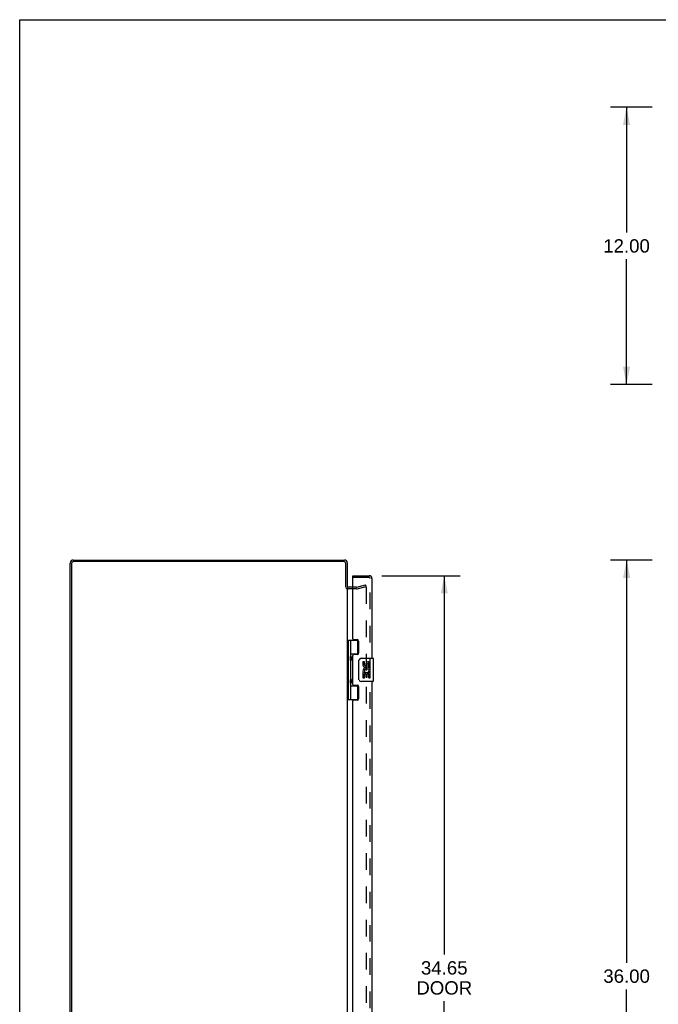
# Model space of a CAD drawing. Header units: inches. Extents: x 0 to 131, y 0 to 85.
# Tile 4 of 8: x 0 to 28, y 42 to 85. Entities that reach past the tile are written whole.
import ezdxf

# ---------------------------------------------------------------- set-up
doc = ezdxf.new("R2010")
doc.units = ezdxf.units.IN
doc.header["$LTSCALE"] = 7.192308
doc.header["$MEASUREMENT"] = 0
doc.linetypes.add('HIDDEN', pattern=[0.2, 0.1, -0.1])
doc.layers.get('0').update_dxf_attribs({"linetype": 'CONTINUOUS'})
for name, color, linetype in [('DEFAULT_2', 8, 'HIDDEN'), ('DIMENSIONS', 7, 'CONTINUOUS'), ('DOOR_ASSEMBLY', 7, 'CONTINUOUS')]:
    doc.layers.add(name, color=color, linetype=linetype)
doc.styles.get("Standard").update_dxf_attribs({"font": 'arial.ttf'})
doc.dimstyles.new('DIMSTYLE_1', dxfattribs={"dimtxt": 0.576923, "dimasz": 0.769231, "dimexe": 0.09, "dimexo": 0.07, "dimgap": 0.0375, "dimtad": 0, "dimtih": 1, "dimtoh": 1, "dimzin": 4, "dimdsep": 46, "dimtxsty": 'Standard', "dimblk": '_FILLED', "dimblk1": '_FILLED', "dimblk2": '_FILLED', "dimcen": 0.09, "dimadec": 3, "dimazin": 1, "dimtfac": 1, "dimtdec": 3, "dimtofl": 0, "dimtmove": 0, "dimatfit": 3, "dimldrblk": '_FILLED', "dimfxl": 0, "dimtolj": 1, "dimtzin": 4, "dimarcsym": 0})

# ---------------------------------------------------------------- blocks, each defined once
blk = doc.blocks.new('_FILLED')
at = {"color": 0, "linetype": 'ByBlock'}
blk.add_solid([(0, 0), (-1, 0.2), (-1, -0.2)], dxfattribs=at)
blk = doc.blocks.new('*D3')
at = {"layer": 'DIMENSIONS', "color": 2, "linetype": 'Continuous'}
for p, q in [((27.382, 80.829), (25.58, 80.829)), ((26.273, 80.829), (26.273, 75.406)), ((26.273, 68.829), (26.273, 74.252)), ((27.382, 68.829), (25.58, 68.829))]:
    blk.add_line(p, q, dxfattribs=at)
at = {"layer": 'DIMENSIONS', "color": 2, "linetype": 'Continuous', "xscale": 0.7692307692, "yscale": 0.7692307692, "zscale": 0.7692307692}
for p, rotation in [((26.273, 80.829), 90), ((26.273, 68.829), 270)]:
    blk.add_blockref('_FILLED', p, dxfattribs=dict(at, rotation=rotation))
at = {"layer": 'DIMENSIONS', "color": 2, "linetype": 'Continuous', "insert": (26.273, 75.117), "char_height": 0.5769, "width": 2.01601, "attachment_point": 2, "line_spacing_factor": 0.9}
blk.add_mtext('12.00', dxfattribs=at)
blk = doc.blocks.new('*D4')
at = {"layer": 'DIMENSIONS', "color": 2, "linetype": 'Continuous'}
for p, q in [((15.672, 60.562), (19.074, 60.562)), ((18.382, 60.562), (18.382, 44.172)), ((18.382, 25.912), (18.382, 42.152)), ((15.672, 25.912), (19.074, 25.912))]:
    blk.add_line(p, q, dxfattribs=at)
at = {"layer": 'DIMENSIONS', "color": 2, "linetype": 'Continuous', "xscale": 0.7692307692, "yscale": 0.7692307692, "zscale": 0.7692307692}
for p, rotation in [((18.382, 60.562), 90), ((18.382, 25.912), 270)]:
    blk.add_blockref('_FILLED', p, dxfattribs=dict(at, rotation=rotation))
at = {"layer": 'DIMENSIONS', "color": 2, "linetype": 'Continuous', "insert": (18.382, 43.883), "char_height": 0.5769, "width": 2.41493, "attachment_point": 2, "line_spacing_factor": 0.9}
blk.add_mtext('34.65\\PDOOR', dxfattribs=at)
blk = doc.blocks.new('*D9')
at = {"layer": 'DIMENSIONS', "color": 2, "linetype": 'Continuous'}
for p, q in [((27.382, 61.237), (25.585, 61.237)), ((26.277, 61.237), (26.277, 43.814)), ((26.277, 25.237), (26.277, 42.66)), ((27.382, 25.237), (25.585, 25.237))]:
    blk.add_line(p, q, dxfattribs=at)
at = {"layer": 'DIMENSIONS', "color": 2, "linetype": 'Continuous', "xscale": 0.7692307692, "yscale": 0.7692307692, "zscale": 0.7692307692}
for p, rotation in [((26.277, 61.237), 90), ((26.277, 25.237), 270)]:
    blk.add_blockref('_FILLED', p, dxfattribs=dict(at, rotation=rotation))
at = {"layer": 'DIMENSIONS', "color": 2, "linetype": 'Continuous', "insert": (26.277, 43.526), "char_height": 0.5769, "width": 2.01601, "attachment_point": 2, "line_spacing_factor": 0.9}
blk.add_mtext('36.00', dxfattribs=at)

msp = doc.modelspace()

# ---------------------------------------------------------------- linework, layer by layer
at = {"color": 7, "linetype": 'Continuous'}
for p, q in [((0, 0), (0, 84.615)), ((0, 84.615), (130.769, 84.615))]:
    msp.add_line(p, q, dxfattribs=at)
at = {"color": 3, "linetype": 'Continuous'}
for p, q in [((2.183, 25.373), (2.183, 61.101)), ((2.246, 61.094), (2.246, 25.38)), ((2.319, 61.237), (14.066, 61.237)), ((14.04, 61.174), (2.326, 61.174)), ((14.12, 60.06), (14.12, 61.094)), ((14.183, 61.12), (14.183, 60.062)), ((14.426, 60.062), (14.225, 60.062)), ((14.183, 60.035), (14.183, 26.439))]:
    msp.add_line(p, q, dxfattribs=at)
for centre, radius, start, end in [((2.319, 61.101), 0.136, 90, 180), ((2.326, 61.094), 0.08, 90, 180), ((14.04, 61.094), 0.08, 0, 90), ((14.066, 61.12), 0.117, 0, 90), ((14.225, 60.104), 0.042, 180, 270)]:
    msp.add_arc(centre, radius, start, end, dxfattribs=at)
at = {"layer": 'DEFAULT_2', "color": 8, "linetype": 'HIDDEN'}
for p, q in [((14.584, 60.062), (14.426, 60.062)), ((14.59, 60.063), (14.976, 60.167)), ((14.609, 59.991), (14.996, 60.094)), ((14.996, 60.094), (14.976, 60.167)), ((14.996, 60.063), (14.996, 26.412)), ((14.584, 59.987), (14.225, 59.987))]:
    msp.add_line(p, q, dxfattribs=at)
for points in [[(14.971, 60.082), (14.973, 60.082), (14.975, 60.083), (14.976, 60.083)], [(14.976, 60.083), (14.976, 60.083), (14.975, 60.083), (14.974, 60.082), (14.974, 60.082), (14.973, 60.082), (14.972, 60.082), (14.971, 60.082)], [(14.996, 60.063), (14.995, 60.063), (14.995, 60.064), (14.995, 60.065), (14.995, 60.066), (14.995, 60.066), (14.995, 60.067), (14.995, 60.068), (14.995, 60.069), (14.994, 60.069), (14.994, 60.07), (14.994, 60.071), (14.994, 60.071), (14.993, 60.072), (14.993, 60.073), (14.992, 60.073), (14.992, 60.074), (14.992, 60.075), (14.991, 60.075), (14.991, 60.076), (14.99, 60.076), (14.99, 60.077), (14.989, 60.077), (14.989, 60.078), (14.988, 60.078), (14.987, 60.079), (14.987, 60.079), (14.986, 60.08), (14.986, 60.08), (14.985, 60.08), (14.984, 60.081), (14.984, 60.081), (14.983, 60.081), (14.982, 60.082), (14.982, 60.082), (14.981, 60.082), (14.98, 60.082), (14.979, 60.082), (14.979, 60.082), (14.978, 60.082), (14.977, 60.083), (14.977, 60.083), (14.976, 60.083)], [(14.976, 60.083), (14.977, 60.083), (14.979, 60.082), (14.981, 60.082), (14.983, 60.081), (14.985, 60.08), (14.986, 60.079), (14.988, 60.078), (14.99, 60.077), (14.991, 60.076), (14.992, 60.074), (14.993, 60.072), (14.994, 60.07), (14.995, 60.069), (14.995, 60.067), (14.995, 60.065), (14.996, 60.063)]]:
    msp.add_lwpolyline(points, dxfattribs=at)
for centre, radius, start, end in [((14.584, 60.087), 0.025, 270, 285), ((14.225, 60.104), 0.117, 213.0998, 270), ((14.584, 60.087), 0.1, 270, 285)]:
    msp.add_arc(centre, radius, start, end, dxfattribs=at)
at = {"layer": 'DOOR_ASSEMBLY', "color": 7, "linetype": 'Continuous'}
for p, q in [((14.426, 60.487), (14.426, 60.562)), ((14.441, 60.487), (14.426, 60.487)), ((14.183, 57.767), (14.668, 57.767)), ((14.222, 57.767), (14.222, 55.208)), ((14.321, 57.767), (14.321, 57.079)), ((14.641, 57.176), (14.641, 57.767)), ((14.321, 57.176), (14.668, 57.176)), ((14.61, 57.167), (14.61, 57.145)), ((14.61, 57.167), (14.662, 57.167)), ((14.321, 56.879), (14.321, 56.095)), ((14.337, 57.05), (14.337, 57.049)), ((14.337, 56.909), (14.337, 57.049)), ((14.337, 56.909), (14.337, 56.908)), ((14.686, 56.087), (14.686, 56.887)), ((14.786, 56.987), (15.296, 56.987)), ((14.861, 56.833), (14.861, 56.697)), ((14.924, 56.833), (14.861, 56.833)), ((14.924, 56.697), (14.924, 56.833)), ((14.989, 56.759), (14.989, 56.69)), ((15.05, 56.697), (15.05, 56.739)), ((15.113, 56.602), (15.113, 56.739)), ((15.173, 56.602), (15.173, 56.759)), ((15.311, 56.002), (15.311, 56.972)), ((14.861, 56.372), (14.861, 56.141)), ((14.879, 56.372), (14.861, 56.372)), ((14.914, 56.372), (14.941, 56.391)), ((14.914, 56.372), (15.173, 56.372)), ((14.924, 56.141), (14.924, 56.309)), ((14.924, 56.309), (14.989, 56.309)), ((14.989, 56.309), (14.989, 56.173)), ((15.05, 56.173), (15.05, 56.309)), ((15.05, 56.309), (15.113, 56.309)), ((15.105, 56.408), (15.163, 56.383)), ((15.113, 56.602), (15.173, 56.602)), ((15.113, 56.141), (15.113, 56.309)), ((15.173, 56.419), (15.173, 56.472)), ((15.173, 56.141), (15.173, 56.372)), ((14.321, 55.895), (14.321, 55.208)), ((14.337, 56.066), (14.337, 56.065)), ((14.337, 55.925), (14.337, 56.065)), ((14.337, 55.925), (14.337, 55.924)), ((14.61, 55.83), (14.61, 55.807)), ((14.662, 55.807), (14.61, 55.807)), ((15.296, 55.987), (14.786, 55.987)), ((14.861, 56.141), (14.924, 56.141)), ((14.989, 56.173), (15.05, 56.173)), ((15.113, 56.141), (15.173, 56.141)), ((14.321, 55.798), (14.668, 55.798)), ((14.641, 55.208), (14.641, 55.798)), ((14.183, 55.208), (14.668, 55.208))]:
    msp.add_line(p, q, dxfattribs=at)
at = {"layer": 'DOOR_ASSEMBLY', "color": 3, "linetype": 'Continuous'}
for p, q in [((14.426, 60.562), (15.134, 60.562)), ((14.426, 57.829), (14.426, 60.472)), ((15.251, 60.445), (15.251, 56.987)), ((14.457, 57.798), (14.614, 57.798)), ((14.676, 57.736), (14.676, 57.207)), ((14.426, 55.861), (14.426, 57.114)), ((14.614, 57.145), (14.457, 57.145)), ((14.457, 55.83), (14.614, 55.83)), ((15.251, 55.987), (15.251, 30.487)), ((14.676, 55.768), (14.676, 55.239)), ((14.426, 31.329), (14.426, 55.146)), ((14.614, 55.177), (14.457, 55.177))]:
    msp.add_line(p, q, dxfattribs=at)
at = {"layer": 'DOOR_ASSEMBLY', "color": 8, "linetype": 'HIDDEN'}
for p, q in [((15.134, 60.487), (14.441, 60.487)), ((15.176, 26.029), (15.176, 60.445))]:
    msp.add_line(p, q, dxfattribs=at)
at = {"layer": 'DOOR_ASSEMBLY', "color": 7, "linetype": 'Continuous'}
for points in [[(14.321, 57.123), (14.322, 57.115), (14.324, 57.105), (14.327, 57.095), (14.331, 57.084), (14.335, 57.072), (14.34, 57.06), (14.345, 57.049), (14.35, 57.037), (14.354, 57.025), (14.358, 57.014), (14.361, 57.002), (14.363, 56.991), (14.363, 56.979), (14.363, 56.968), (14.361, 56.956), (14.358, 56.945), (14.354, 56.933), (14.35, 56.922), (14.345, 56.91), (14.34, 56.898), (14.335, 56.887), (14.331, 56.875), (14.327, 56.864), (14.324, 56.853), (14.322, 56.844), (14.321, 56.835)], [(14.686, 56.887), (14.686, 56.894), (14.687, 56.9), (14.688, 56.906), (14.689, 56.912), (14.691, 56.918), (14.693, 56.923)], [(14.321, 56.139), (14.322, 56.131), (14.324, 56.121), (14.327, 56.111), (14.331, 56.1), (14.335, 56.088), (14.34, 56.076), (14.345, 56.065), (14.35, 56.053), (14.354, 56.041), (14.358, 56.03), (14.361, 56.018), (14.363, 56.007), (14.363, 55.995), (14.363, 55.984), (14.361, 55.972), (14.358, 55.961), (14.354, 55.949), (14.35, 55.938), (14.345, 55.926), (14.34, 55.914), (14.335, 55.903), (14.331, 55.891), (14.327, 55.88), (14.324, 55.869), (14.322, 55.86), (14.321, 55.851)], [(14.693, 56.051), (14.691, 56.057), (14.689, 56.063), (14.688, 56.069), (14.687, 56.075), (14.686, 56.081), (14.686, 56.087)]]:
    msp.add_lwpolyline(points, dxfattribs=at)
at = {"layer": 'DOOR_ASSEMBLY', "color": 3, "linetype": 'Continuous'}
for centre, radius, start, end in [((15.134, 60.445), 0.117, 0, 90), ((14.441, 60.472), 0.015, 90, 180), ((14.457, 57.829), 0.031, 180, 270), ((14.614, 57.736), 0.062, 0, 90), ((14.457, 57.114), 0.031, 90, 180), ((14.614, 57.207), 0.062, 270, 360), ((14.457, 55.861), 0.031, 180, 270), ((14.614, 55.768), 0.062, 0, 90), ((14.457, 55.146), 0.031, 90, 180), ((14.614, 55.239), 0.062, 270, 360)]:
    msp.add_arc(centre, radius, start, end, dxfattribs=at)
at = {"layer": 'DOOR_ASSEMBLY', "color": 8, "linetype": 'HIDDEN'}
msp.add_arc((15.134, 60.445), 0.042, 0, 90, dxfattribs=at)
at = {"layer": 'DOOR_ASSEMBLY', "color": 7, "linetype": 'Continuous'}
for centre, radius, start, end in [((14.247, 57.049), 0.09, 0.672, 35.1877), ((14.247, 56.909), 0.09, 324.8123, 359.328), ((14.786, 56.887), 0.1, 90, 158.7946), ((14.956, 56.697), 0.0943, 180, 360), ((14.956, 56.697), 0.0314, 180, 261.2295), ((14.955, 56.702), 0.0362, 263.4285, 341.7628), ((15.081, 56.739), 0.0943, 71.7267, 167.4338), ((15.081, 56.739), 0.0314, 0, 180.0485), ((15.081, 56.739), 0.0943, 12.5402, 71.701), ((15.296, 56.972), 0.015, 0, 90), ((15.015, 56.445), 0.154, 161.4199, 206.1963), ((15.018, 56.445), 0.157, 9.7031, 161.8791), ((15.018, 56.445), 0.157, 205.737, 207.8532), ((15.018, 56.445), 0.0943, 336.5966, 215.1122), ((15.018, 56.445), 0.157, 336.5966, 350.2969), ((14.247, 56.065), 0.09, 0.672, 35.1877), ((14.247, 55.925), 0.09, 324.8123, 359.328), ((14.786, 56.087), 0.1, 201.205, 270), ((15.296, 56.002), 0.015, 270, 360)]:
    msp.add_arc(centre, radius, start, end, dxfattribs=at)
for centre in [(14.41, 56.979), (14.41, 55.995)]:
    msp.add_ellipse(centre, major_axis=(0, 0.188), ratio=0.5625, start_param=1.007189, end_param=2.134404, dxfattribs=at)

# ---------------------------------------------------------------- dimensions: what is measured, and where the dimension line sits
at = {"layer": 'DIMENSIONS', "color": 2, "linetype": 'Continuous'}
for base, p1, p2, angle, picture, middle in [((26.273, 68.829), (27.452, 80.829), (27.452, 68.829), 270, '*D3', (26.297, 74.825)), ((26.277, 61.237), (27.452, 25.237), (27.452, 61.237), 90, '*D9', (26.276, 43.234))]:
    dim = msp.add_linear_dim(base=base, p1=p1, p2=p2, angle=angle, dimstyle='DIMSTYLE_1', dxfattribs=at)
    dim.commit()
    dim.dimension.update_dxf_attribs({"geometry": picture, "text_midpoint": middle, "dimtype": 160})
dim = msp.add_linear_dim(base=(18.382, 25.912), p1=(15.602, 60.562), p2=(15.602, 25.912), angle=270, text='<>\\PDOOR', dimstyle='DIMSTYLE_1', dxfattribs=at)
dim.commit()
dim.dimension.update_dxf_attribs({"geometry": '*D4', "text_midpoint": (18.382, 43.162), "dimtype": 160})

doc.saveas('drawing.dxf')
